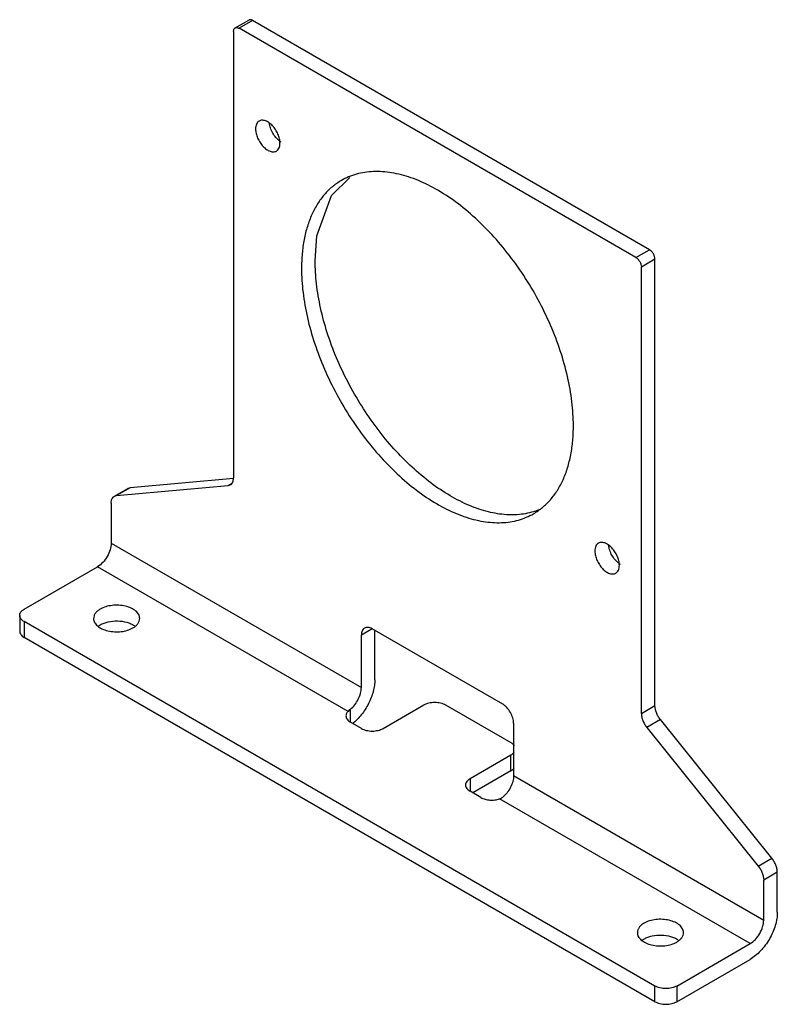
# Model space of a CAD drawing. Header units: millimetres. Extents: x 15 to 113, y 25 to 153.
import ezdxf

# ---------------------------------------------------------------- set-up
doc = ezdxf.new("R2010")
doc.units = ezdxf.units.MM
doc.header["$LTSCALE"] = 11.58938
doc.layers.get('0').update_dxf_attribs({"linetype": 'CONTINUOUS'})

msp = doc.modelspace()

# ---------------------------------------------------------------- linework, layer by layer
at = {"color": 7, "linetype": 'Continuous'}
for p, q in [((42.58, 152.03), (44.34, 153.05)), ((44.84, 153), (43.08, 151.98)), ((96.46, 123.2), (44.84, 153)), ((42.37, 151.57), (42.37, 93.55)), ((94.7, 122.18), (43.08, 151.98)), ((55.11, 130.25), (57.5, 132.58)), ((94.7, 122.18), (96.46, 123.2)), ((97.17, 121.97), (95.4, 120.95)), ((97.17, 63.96), (97.17, 121.97)), ((95.4, 62.94), (95.4, 120.95)), ((42.35, 93.47), (28.93, 92.27)), ((26.87, 91.16), (28.64, 92.18)), ((27.17, 91.25), (41.66, 92.55)), ((28.93, 92.27), (27.17, 91.25)), ((28.93, 92.27), (28.64, 92.18)), ((41.66, 92.55), (42.18, 92.85)), ((41.66, 92.55), (41.95, 92.64)), ((26.87, 91.16), (27.17, 91.25)), ((26.46, 90.25), (26.46, 85.07)), ((26.46, 85.07), (58.99, 66.29)), ((15.15, 76.49), (24.69, 82)), ((57.26, 63.2), (24.69, 82)), ((14.56, 75.68), (14.56, 73.64)), ((15.15, 74.86), (15.15, 72.82)), ((97.17, 27.5), (15.15, 74.86)), ((60.4, 73.92), (58.99, 73.11)), ((58.99, 66.29), (58.99, 73.11)), ((77.37, 64.12), (60.4, 73.92)), ((60.75, 67.31), (60.75, 73.72)), ((97.17, 25.46), (15.15, 72.82)), ((61.81, 60.98), (67.12, 64.04)), ((69.95, 64.04), (78.43, 59.14)), ((57.57, 61.8), (57.57, 63.47)), ((95.4, 62.94), (97.17, 63.96)), ((58.99, 60.98), (57.57, 61.8)), ((78.79, 61.67), (78.79, 54.86)), ((97.88, 62.13), (96.11, 61.11)), ((112.37, 44.1), (97.88, 62.13)), ((96.11, 61.11), (110.6, 43.08)), ((78.43, 57.51), (73.13, 54.45)), ((78.43, 55.47), (78.43, 57.51)), ((78.43, 55.47), (73.48, 52.61)), ((73.13, 54.45), (73.13, 52.82)), ((78.79, 54.86), (111.31, 36.08)), ((74.54, 52), (73.13, 52.82)), ((109.54, 33.02), (76.97, 51.82)), ((110.6, 43.08), (112.37, 44.1)), ((113.08, 42.28), (111.31, 41.26)), ((113.08, 37.1), (113.08, 42.28)), ((111.31, 36.08), (111.31, 41.26)), ((100, 27.5), (109.54, 33.02)), ((100, 25.46), (109.54, 30.97)), ((97.17, 25.46), (97.17, 27.5)), ((100, 27.5), (100, 25.46))]:
    msp.add_line(p, q, dxfattribs=at)
msp.add_lwpolyline([(52.98, 121.77), (53.22, 124.99), (55.11, 130.25)], dxfattribs=at)
for centre, radius, start, end in [((49.88, 139.35), 2.54, 233.5675, 233.9781), ((49.79, 139.22), 2.39, 233.9357, 237.5041), ((94, 84.48), 2.54, 233.5675, 233.9781), ((93.92, 84.36), 2.39, 233.9357, 237.5041)]:
    msp.add_arc(centre, radius, start, end, dxfattribs=at)
for points, knots in [([(44.84, 153), (44.8, 153.03), (44.71, 153.07), (44.58, 153.1), (44.45, 153.1), (44.38, 153.07), (44.34, 153.05)], [0, 0, 0, 0, 0.289539, 0.549116, 0.782254, 1, 1, 1, 1]), ([(42.37, 151.57), (42.37, 151.62), (42.38, 151.72), (42.42, 151.85), (42.48, 151.96), (42.54, 152.01), (42.58, 152.03)], [0, 0, 0, 0, 0.28954, 0.549117, 0.782255, 1, 1, 1, 1]), ([(42.58, 152.03), (42.61, 152.05), (42.68, 152.08), (42.81, 152.08), (42.94, 152.05), (43.03, 152), (43.08, 151.98)], [0, 0, 0, 0, 0.217746, 0.450884, 0.710461, 1, 1, 1, 1]), ([(45.7, 139.92), (45.62, 139.88), (45.49, 139.77), (45.34, 139.52), (45.25, 139.23), (45.23, 139.01), (45.23, 138.89)], [0, 0, 0, 0, 0.217766, 0.450897, 0.71037, 1, 1, 1, 1]), ([(48.41, 137.06), (48.41, 137.25), (48.36, 137.65), (48.16, 138.25), (47.85, 138.82), (47.46, 139.32), (47.01, 139.72), (46.61, 139.94), (46.3, 140.02), (46.08, 140.04), (45.88, 140.01), (45.75, 139.96), (45.7, 139.92)], [0, 0, 0, 0, 0.128689, 0.27028, 0.417432, 0.561773, 0.695446, 0.81271, 0.864675, 0.912509, 0.957139, 1, 1, 1, 1]), ([(48.37, 137.3), (48.19, 137.44), (47.85, 137.77), (47.44, 138.35), (47.14, 139), (47.04, 139.46), (47.01, 139.68)], [0, 0, 0, 0, 0.24165, 0.500731, 0.759371, 1, 1, 1, 1]), ([(45.23, 138.89), (45.23, 138.7), (45.29, 138.3), (45.49, 137.7), (45.8, 137.13), (46.19, 136.63), (46.63, 136.24), (47.04, 136.02), (47.35, 135.93), (47.57, 135.92), (47.77, 135.94), (47.89, 136), (47.95, 136.03)], [0, 0, 0, 0, 0.128689, 0.27028, 0.417432, 0.561773, 0.695446, 0.81271, 0.864675, 0.912509, 0.957139, 1, 1, 1, 1]), ([(47.95, 136.03), (48.02, 136.07), (48.16, 136.19), (48.31, 136.43), (48.4, 136.73), (48.41, 136.94), (48.41, 137.06)], [0, 0, 0, 0, 0.217766, 0.450897, 0.71037, 1, 1, 1, 1]), ([(86.56, 100.34), (86.56, 101.37), (86.42, 103.51), (85.84, 106.77), (84.9, 110.1), (83.62, 113.44), (82.03, 116.72), (80.15, 119.87), (78.03, 122.81), (75.72, 125.5), (73.26, 127.87), (70.71, 129.87), (68.12, 131.45), (65.53, 132.6), (63.01, 133.26), (60.97, 133.41), (59.44, 133.27), (58.36, 133.04), (57.33, 132.69), (56.69, 132.37), (56.39, 132.19)], [0, 0, 0, 0, 0.062381, 0.128724, 0.198315, 0.270291, 0.343668, 0.417401, 0.490426, 0.561713, 0.63031, 0.695397, 0.756345, 0.812782, 0.864682, 0.912457, 0.935102, 0.957107, 0.978668, 1, 1, 1, 1]), ([(56.39, 132.19), (55.98, 131.96), (55.19, 131.41), (54.15, 130.38), (53.25, 129.17), (52.51, 127.77), (51.93, 126.21), (51.51, 124.51), (51.26, 122.67), (51.21, 121.4), (51.21, 120.75)], [0, 0, 0, 0, 0.108013, 0.21806, 0.331996, 0.451358, 0.577269, 0.710489, 0.851435, 1, 1, 1, 1]), ([(97.17, 121.97), (97.17, 122.09), (97.13, 122.33), (96.97, 122.68), (96.75, 122.98), (96.56, 123.14), (96.46, 123.2)], [0, 0, 0, 0, 0.237254, 0.500001, 0.762748, 1, 1, 1, 1]), ([(82.11, 89.4), (81.79, 89.27), (81.12, 89.05), (79.71, 88.75), (77.8, 88.69), (75.42, 89.08), (72.96, 89.92), (70.45, 91.2), (67.96, 92.88), (65.51, 94.93), (63.17, 97.31), (60.98, 99.98), (58.99, 102.87), (57.22, 105.94), (55.72, 109.12), (54.52, 112.35), (53.65, 115.57), (53.11, 118.7), (52.98, 120.77), (52.98, 121.77)], [0, 0, 0, 0, 0.021348, 0.043133, 0.088636, 0.137685, 0.190907, 0.248498, 0.310298, 0.375872, 0.444574, 0.515607, 0.588071, 0.661003, 0.733422, 0.804372, 0.872951, 0.938379, 1, 1, 1, 1]), ([(94.7, 122.18), (94.8, 122.12), (94.99, 121.96), (95.21, 121.66), (95.36, 121.31), (95.4, 121.07), (95.4, 120.95)], [0, 0, 0, 0, 0.237252, 0.499999, 0.762746, 1, 1, 1, 1]), ([(51.21, 120.75), (51.21, 119.71), (51.35, 117.57), (51.93, 114.32), (52.87, 110.99), (54.15, 107.65), (55.74, 104.37), (57.62, 101.22), (59.74, 98.27), (62.05, 95.58), (64.51, 93.22), (67.06, 91.22), (69.66, 89.63), (72.24, 88.49), (74.76, 87.82), (76.8, 87.67), (78.34, 87.81), (79.41, 88.04), (80.44, 88.4), (81.08, 88.71), (81.39, 88.89)], [0, 0, 0, 0, 0.062381, 0.128724, 0.198315, 0.270291, 0.343668, 0.417401, 0.490426, 0.561713, 0.63031, 0.695397, 0.756345, 0.812782, 0.864682, 0.912457, 0.935102, 0.957107, 0.978668, 1, 1, 1, 1]), ([(81.39, 88.89), (81.8, 89.13), (82.58, 89.68), (83.62, 90.7), (84.52, 91.92), (85.26, 93.31), (85.84, 94.87), (86.26, 96.58), (86.51, 98.42), (86.56, 99.69), (86.56, 100.34)], [0, 0, 0, 0, 0.108013, 0.21806, 0.331996, 0.451358, 0.577269, 0.710489, 0.851435, 1, 1, 1, 1]), ([(41.95, 92.64), (42.02, 92.68), (42.14, 92.78), (42.28, 93), (42.35, 93.26), (42.37, 93.45), (42.37, 93.55)], [0, 0, 0, 0, 0.217802, 0.450914, 0.710301, 1, 1, 1, 1]), ([(26.46, 90.25), (26.46, 90.35), (26.47, 90.54), (26.55, 90.81), (26.68, 91.02), (26.81, 91.13), (26.87, 91.16)], [0, 0, 0, 0, 0.289699, 0.549086, 0.782198, 1, 1, 1, 1]), ([(26.46, 85.07), (26.46, 84.78), (26.35, 84.17), (25.97, 83.31), (25.42, 82.55), (24.94, 82.15), (24.69, 82)], [0, 0, 0, 0, 0.237242, 0.500002, 0.762761, 1, 1, 1, 1]), ([(89.82, 85.06), (89.75, 85.01), (89.61, 84.9), (89.46, 84.66), (89.37, 84.36), (89.36, 84.14), (89.36, 84.03)], [0, 0, 0, 0, 0.217766, 0.450897, 0.71037, 1, 1, 1, 1]), ([(92.54, 82.19), (92.54, 82.38), (92.48, 82.79), (92.28, 83.38), (91.97, 83.95), (91.58, 84.46), (91.14, 84.85), (90.73, 85.07), (90.42, 85.15), (90.2, 85.17), (90, 85.14), (89.88, 85.09), (89.82, 85.06)], [0, 0, 0, 0, 0.128689, 0.27028, 0.417432, 0.561773, 0.695446, 0.81271, 0.864675, 0.912509, 0.957139, 1, 1, 1, 1]), ([(92.5, 82.44), (92.31, 82.57), (91.97, 82.9), (91.56, 83.48), (91.27, 84.13), (91.16, 84.59), (91.14, 84.81)], [0, 0, 0, 0, 0.24165, 0.500731, 0.759371, 1, 1, 1, 1]), ([(89.36, 84.03), (89.36, 83.83), (89.41, 83.43), (89.61, 82.84), (89.92, 82.26), (90.31, 81.76), (90.76, 81.37), (91.16, 81.15), (91.48, 81.06), (91.69, 81.05), (91.89, 81.08), (92.02, 81.13), (92.07, 81.16)], [0, 0, 0, 0, 0.128689, 0.27028, 0.417432, 0.561773, 0.695446, 0.81271, 0.864675, 0.912509, 0.957139, 1, 1, 1, 1]), ([(92.07, 81.16), (92.15, 81.2), (92.29, 81.32), (92.43, 81.56), (92.52, 81.86), (92.54, 82.08), (92.54, 82.19)], [0, 0, 0, 0, 0.217766, 0.450897, 0.71037, 1, 1, 1, 1]), ([(30.17, 75.27), (30.17, 75.35), (30.14, 75.53), (30.04, 75.78), (29.88, 76.02), (29.57, 76.33), (29.05, 76.65), (28.3, 76.9), (27.46, 77.02), (26.59, 76.99), (25.77, 76.83), (25.27, 76.62), (25.04, 76.49)], [0, 0, 0, 0, 0.042857, 0.087484, 0.135316, 0.187279, 0.30454, 0.438208, 0.582551, 0.729711, 0.87131, 1, 1, 1, 1]), ([(14.56, 75.68), (14.56, 75.75), (14.59, 75.91), (14.71, 76.13), (14.9, 76.33), (15.06, 76.44), (15.15, 76.49)], [0, 0, 0, 0, 0.217744, 0.450881, 0.710458, 1, 1, 1, 1]), ([(15.15, 74.86), (15.06, 74.91), (14.9, 75.02), (14.71, 75.22), (14.59, 75.44), (14.56, 75.6), (14.56, 75.68)], [0, 0, 0, 0, 0.289542, 0.54912, 0.782257, 1, 1, 1, 1]), ([(25.04, 76.49), (24.91, 76.42), (24.67, 76.25), (24.39, 75.95), (24.21, 75.62), (24.17, 75.38), (24.17, 75.27)], [0, 0, 0, 0, 0.289643, 0.549113, 0.782237, 1, 1, 1, 1]), ([(24.17, 75.27), (24.17, 75.18), (24.19, 75.01), (24.29, 74.76), (24.45, 74.52), (24.76, 74.21), (25.28, 73.89), (26.03, 73.64), (26.88, 73.52), (27.74, 73.54), (28.56, 73.71), (29.07, 73.92), (29.29, 74.04)], [0, 0, 0, 0, 0.042857, 0.087484, 0.135316, 0.187279, 0.30454, 0.438208, 0.582551, 0.729711, 0.87131, 1, 1, 1, 1]), ([(24.74, 74.24), (24.76, 74.26), (24.86, 74.34), (24.96, 74.41), (25.04, 74.45)], [0, 0, 0, 0, 0.242503, 1, 1, 1, 1]), ([(25.04, 74.45), (25.2, 74.54), (25.54, 74.7), (26.28, 74.91), (27.29, 75), (28.29, 74.87), (29.01, 74.61), (29.33, 74.44), (29.47, 74.34)], [0, 0, 0, 0, 0.115407, 0.2404, 0.505822, 0.76804, 0.889235, 1, 1, 1, 1]), ([(29.29, 74.04), (29.42, 74.12), (29.66, 74.28), (29.94, 74.58), (30.12, 74.92), (30.17, 75.15), (30.17, 75.27)], [0, 0, 0, 0, 0.289643, 0.549113, 0.782237, 1, 1, 1, 1]), ([(14.56, 73.64), (14.56, 73.56), (14.59, 73.4), (14.71, 73.18), (14.9, 72.98), (15.06, 72.87), (15.15, 72.82)], [0, 0, 0, 0, 0.217743, 0.450881, 0.710458, 1, 1, 1, 1]), ([(59.4, 74.02), (59.33, 73.98), (59.21, 73.88), (59.08, 73.66), (59, 73.4), (58.99, 73.21), (58.99, 73.11)], [0, 0, 0, 0, 0.217745, 0.450883, 0.71046, 1, 1, 1, 1]), ([(60.4, 73.92), (60.31, 73.97), (60.14, 74.06), (59.87, 74.12), (59.62, 74.11), (59.47, 74.06), (59.4, 74.02)], [0, 0, 0, 0, 0.289539, 0.549116, 0.782254, 1, 1, 1, 1]), ([(60.75, 67.31), (60.75, 67.06), (60.71, 66.55), (60.49, 65.49), (59.97, 64.17), (59.05, 62.74), (58.26, 61.93), (57.83, 61.6)], [0, 0, 0, 0, 0.112431, 0.233102, 0.490386, 0.752928, 1, 1, 1, 1]), ([(57.57, 63.47), (57.78, 63.64), (58.16, 64.04), (58.61, 64.75), (58.9, 65.51), (58.99, 66.04), (58.99, 66.29)], [0, 0, 0, 0, 0.248583, 0.511194, 0.767845, 1, 1, 1, 1]), ([(67.12, 64.04), (67.32, 64.16), (67.79, 64.33), (68.53, 64.41), (69.28, 64.33), (69.75, 64.16), (69.95, 64.04)], [0, 0, 0, 0, 0.237252, 0.5, 0.762747, 1, 1, 1, 1]), ([(78.79, 61.67), (78.79, 61.91), (78.7, 62.4), (78.39, 63.08), (77.95, 63.69), (77.57, 64.01), (77.37, 64.12)], [0, 0, 0, 0, 0.237254, 0.500001, 0.762748, 1, 1, 1, 1]), ([(57.26, 63.2), (57.18, 63.12), (57.07, 62.98), (57, 62.77), (56.99, 62.66), (56.99, 62.61)], [0, 0, 0, 0, 0.527151, 0.767585, 1, 1, 1, 1]), ([(57.57, 63.47), (57.54, 63.45), (57.44, 63.36), (57.33, 63.27), (57.26, 63.2)], [0, 0, 0, 0, 0.270545, 1, 1, 1, 1]), ([(95.4, 62.94), (95.4, 62.79), (95.44, 62.47), (95.58, 62), (95.81, 61.54), (96, 61.25), (96.11, 61.11)], [0, 0, 0, 0, 0.227973, 0.477544, 0.738772, 1, 1, 1, 1]), ([(97.88, 62.13), (97.77, 62.27), (97.57, 62.56), (97.35, 63.02), (97.21, 63.49), (97.17, 63.81), (97.17, 63.96)], [0, 0, 0, 0, 0.261228, 0.522456, 0.772027, 1, 1, 1, 1]), ([(56.99, 62.61), (56.99, 62.54), (57.01, 62.38), (57.13, 62.16), (57.32, 61.96), (57.48, 61.85), (57.57, 61.8)], [0, 0, 0, 0, 0.217779, 0.450908, 0.710299, 1, 1, 1, 1]), ([(58.99, 60.98), (59.19, 60.86), (59.65, 60.7), (60.4, 60.61), (61.15, 60.7), (61.61, 60.86), (61.81, 60.98)], [0, 0, 0, 0, 0.237253, 0.500001, 0.762748, 1, 1, 1, 1]), ([(78.43, 59.14), (78.48, 59.12), (78.64, 59.01), (78.79, 58.88), (78.87, 58.76)], [0, 0, 0, 0, 0.271394, 1, 1, 1, 1]), ([(78.87, 57.89), (78.84, 57.85), (78.72, 57.7), (78.56, 57.59), (78.43, 57.51)], [0, 0, 0, 0, 0.229946, 1, 1, 1, 1]), ([(78.43, 55.47), (78.48, 55.5), (78.64, 55.6), (78.79, 55.73), (78.87, 55.85)], [0, 0, 0, 0, 0.271393, 1, 1, 1, 1]), ([(73.13, 54.45), (73.04, 54.4), (72.88, 54.29), (72.69, 54.09), (72.57, 53.87), (72.54, 53.71), (72.54, 53.63)], [0, 0, 0, 0, 0.289542, 0.549119, 0.782256, 1, 1, 1, 1]), ([(78.79, 54.86), (78.79, 54.61), (78.7, 54.08), (78.41, 53.32), (77.96, 52.61), (77.58, 52.21), (77.37, 52.04)], [0, 0, 0, 0, 0.232155, 0.488806, 0.751417, 1, 1, 1, 1]), ([(72.54, 53.63), (72.54, 53.56), (72.57, 53.4), (72.69, 53.18), (72.88, 52.98), (73.04, 52.87), (73.13, 52.82)], [0, 0, 0, 0, 0.217743, 0.450881, 0.710458, 1, 1, 1, 1]), ([(74.54, 52), (74.71, 51.9), (75.09, 51.75), (75.71, 51.65), (76.35, 51.66), (76.77, 51.75), (76.97, 51.82)], [0, 0, 0, 0, 0.231158, 0.486453, 0.748928, 1, 1, 1, 1]), ([(76.97, 51.82), (77.01, 51.83), (77.15, 51.89), (77.28, 51.97), (77.37, 52.04)], [0, 0, 0, 0, 0.252561, 1, 1, 1, 1]), ([(113.08, 42.28), (113.08, 42.43), (113.04, 42.75), (112.9, 43.22), (112.68, 43.68), (112.48, 43.97), (112.37, 44.1)], [0, 0, 0, 0, 0.227973, 0.477544, 0.738772, 1, 1, 1, 1]), ([(110.6, 43.08), (110.71, 42.95), (110.91, 42.66), (111.13, 42.2), (111.27, 41.73), (111.31, 41.41), (111.31, 41.26)], [0, 0, 0, 0, 0.261228, 0.522456, 0.772027, 1, 1, 1, 1]), ([(100.88, 34.44), (100.88, 34.53), (100.85, 34.71), (100.75, 34.96), (100.59, 35.2), (100.28, 35.51), (99.76, 35.82), (99.01, 36.07), (98.17, 36.19), (97.3, 36.17), (96.48, 36.01), (95.98, 35.8), (95.76, 35.67)], [0, 0, 0, 0, 0.042857, 0.087484, 0.135316, 0.187279, 0.30454, 0.438208, 0.582551, 0.729711, 0.87131, 1, 1, 1, 1]), ([(113.08, 37.1), (113.08, 36.82), (113.03, 36.24), (112.82, 35.36), (112.5, 34.47), (112.06, 33.6), (111.53, 32.79), (110.92, 32.06), (110.26, 31.45), (109.79, 31.11), (109.54, 30.97)], [0, 0, 0, 0, 0.114148, 0.237337, 0.366978, 0.500002, 0.633025, 0.762665, 0.885854, 1, 1, 1, 1]), ([(109.54, 33.02), (109.8, 33.16), (110.27, 33.56), (110.82, 34.32), (111.2, 35.18), (111.31, 35.79), (111.31, 36.08)], [0, 0, 0, 0, 0.237239, 0.499998, 0.762758, 1, 1, 1, 1]), ([(95.76, 35.67), (95.62, 35.59), (95.39, 35.43), (95.1, 35.13), (94.92, 34.8), (94.88, 34.56), (94.88, 34.44)], [0, 0, 0, 0, 0.289643, 0.549113, 0.782237, 1, 1, 1, 1]), ([(94.88, 34.44), (94.88, 34.36), (94.9, 34.18), (95, 33.93), (95.16, 33.69), (95.47, 33.38), (95.99, 33.07), (96.74, 32.81), (97.59, 32.7), (98.45, 32.72), (99.27, 32.88), (99.78, 33.09), (100, 33.22)], [0, 0, 0, 0, 0.042857, 0.087484, 0.135316, 0.187279, 0.30454, 0.438208, 0.582551, 0.729711, 0.87131, 1, 1, 1, 1]), ([(95.45, 33.42), (95.47, 33.44), (95.57, 33.51), (95.67, 33.58), (95.76, 33.63)], [0, 0, 0, 0, 0.242503, 1, 1, 1, 1]), ([(95.76, 33.63), (95.91, 33.72), (96.25, 33.87), (97, 34.09), (98.01, 34.18), (99, 34.04), (99.72, 33.78), (100.04, 33.61), (100.18, 33.52)], [0, 0, 0, 0, 0.115407, 0.2404, 0.505822, 0.76804, 0.889235, 1, 1, 1, 1]), ([(100, 33.22), (100.13, 33.3), (100.37, 33.46), (100.65, 33.76), (100.83, 34.09), (100.88, 34.33), (100.88, 34.44)], [0, 0, 0, 0, 0.289643, 0.549113, 0.782237, 1, 1, 1, 1]), ([(100, 27.5), (99.8, 27.39), (99.33, 27.22), (98.58, 27.14), (97.84, 27.22), (97.37, 27.39), (97.17, 27.5)], [0, 0, 0, 0, 0.237252, 0.5, 0.762747, 1, 1, 1, 1]), ([(97.17, 25.46), (97.37, 25.35), (97.84, 25.18), (98.58, 25.1), (99.33, 25.18), (99.8, 25.35), (100, 25.46)], [0, 0, 0, 0, 0.237253, 0.500001, 0.762748, 1, 1, 1, 1])]:
    msp.add_open_spline(points, degree=3, knots=knots, dxfattribs=at)

doc.saveas('drawing.dxf')
